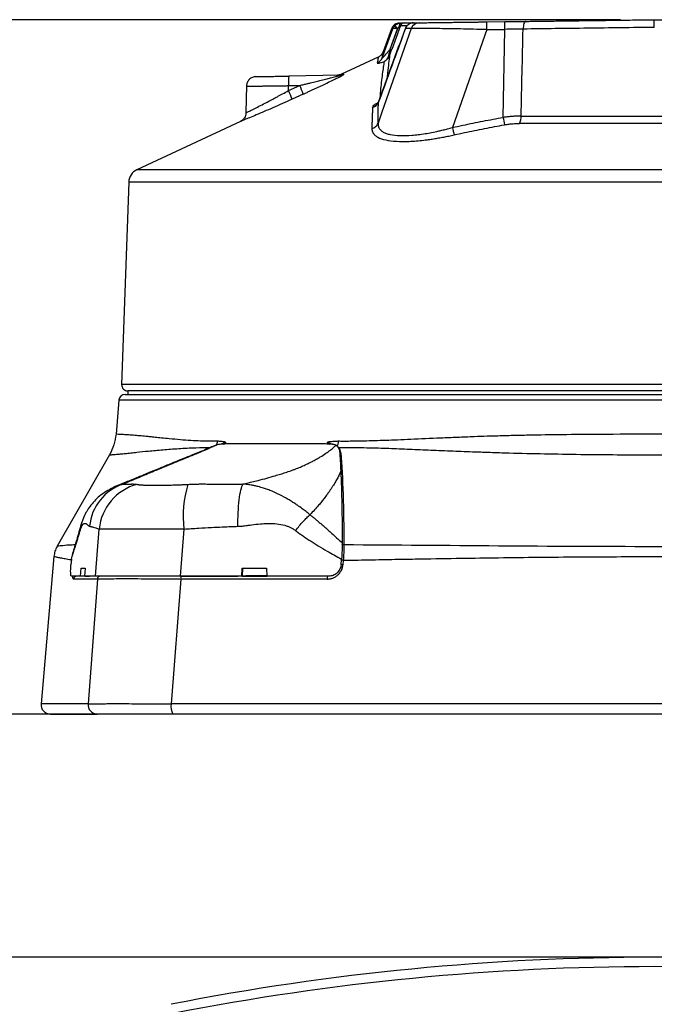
# Model space of a CAD drawing. Header units: millimetres. Extents: x 19 to 819, y 19 to 629.
# Tile 4 of 36: x 351 to 423, y 230 to 342. Entities that reach past the tile are written whole.
import ezdxf

# ---------------------------------------------------------------- set-up
doc = ezdxf.new("R2010")
doc.units = ezdxf.units.MM
doc.header["$LTSCALE"] = 3
doc.layers.add('DIMENSIONS', color=140, linetype='Continuous', lineweight=25)
doc.styles.add('SLDTEXTSTYLE0', font='TXT', dxfattribs={"width": 0.7})
doc.dimstyles.new('SLDDIMSTYLE0', dxfattribs={"dimtxt": 6.474023, "dimasz": 9.906, "dimexe": 0, "dimexo": 0.0625, "dimgap": 1.618506, "dimtad": 0, "dimtih": 1, "dimtoh": 1, "dimrnd": 1e-09, "dimzin": 12, "dimdsep": 46, "dimtxsty": 'SLDTEXTSTYLE0', "dimsah": 1, "dimcen": 0.09, "dimadec": 0, "dimazin": 3, "dimtfac": 1, "dimtofl": 0, "dimtmove": 0, "dimatfit": 3, "dimfxl": 0, "dimfrac": 2, "dimtolj": 1, "dimtzin": 12, "dimarcsym": 0})

# ---------------------------------------------------------------- blocks, each defined once
blk = doc.blocks.new('_D')
at = {"layer": 'DIMENSIONS'}
for p, q in [((418.86, 341.8), (317.54, 341.8)), ((327.07, 341.8), (327.07, 313.44)), ((317.45, 301.7), (315.27, 301.7)), ((315.27, 301.7), (315.27, 291.41)), ((336.69, 301.7), (338.86, 301.7)), ((338.86, 301.7), (338.86, 291.41)), ((315.27, 291.41), (317.45, 291.41)), ((338.86, 291.41), (336.69, 291.41)), ((327.07, 263.3), (327.07, 289.96)), ((363.14, 263.3), (317.54, 263.3))]:
    blk.add_line(p, q, dxfattribs=at)
for points in [[(327.07, 341.8), (325.54, 331.89), (328.59, 331.89)], [(327.07, 263.3), (328.59, 273.21), (325.54, 273.21)]]:
    blk.add_solid(points, dxfattribs=at)
at = {"layer": 'DIMENSIONS', "char_height": 6.35, "attachment_point": 1, "style": 'SLDTEXTSTYLE0'}
for s, insert in [('78.5', (317.45, 311.34)), ('3.09', (317.45, 299.6))]:
    blk.add_mtext(s, dxfattribs=dict(at, insert=insert))
blk = doc.blocks.new('_D_9')
at = {"layer": 'DIMENSIONS'}
for p, q in [((418.86, 235.81), (259.83, 235.81)), ((269.35, 235.81), (269.35, 176.76)), ((259.74, 165.03), (257.56, 165.03)), ((257.56, 165.03), (257.56, 154.74)), ((278.97, 165.03), (281.15, 165.03)), ((281.15, 165.03), (281.15, 154.74)), ((257.56, 154.74), (259.74, 154.74)), ((281.15, 154.74), (278.97, 154.74)), ((269.35, 97.17), (269.35, 153.29)), ((418.86, 97.17), (259.83, 97.17))]:
    blk.add_line(p, q, dxfattribs=at)
for points in [[(269.35, 235.81), (267.83, 225.9), (270.88, 225.9)], [(269.35, 97.17), (270.88, 107.08), (267.83, 107.08)]]:
    blk.add_solid(points, dxfattribs=at)
at = {"layer": 'DIMENSIONS', "char_height": 6.35, "attachment_point": 1, "style": 'SLDTEXTSTYLE0'}
for s, insert in [('138.6', (257.04, 174.66)), ('5.46', (259.74, 162.92))]:
    blk.add_mtext(s, dxfattribs=dict(at, insert=insert))

msp = doc.modelspace()

# ---------------------------------------------------------------- linework, layer by layer
for p, q in [((395.208, 340.798), (391.891, 331.346)), ((391.928, 337.497), (393.121, 340.771)), ((392.97, 340.773), (392.018, 338.156)), ((392.813, 338.476), (393.651, 340.778)), ((392.826, 338.474), (393.675, 340.804)), ((393.98, 341.125), (392.993, 338.414)), ((394.54, 340.789), (394.55, 340.816)), ((394.558, 340.814), (394.54, 340.789)), ((403.748, 340.679), (399.859, 329.609)), ((403.735, 341.55), (405.769, 341.577)), ((403.748, 340.679), (405.782, 340.706)), ((405.578, 330.75), (405.782, 340.706)), ((391.479, 337.563), (387.319, 335.622)), ((387.132, 335.524), (381.371, 335.423)), ((376.574, 334.344), (376.52, 331.26)), ((381.332, 333.786), (382.593, 334.364)), ((381.332, 334.342), (382.593, 334.364)), ((381.332, 333.786), (381.332, 334.342)), ((382.995, 333.387), (381.734, 332.809)), ((391.546, 332.605), (391.498, 332.477)), ((391.891, 331.346), (391.448, 330.086)), ((407.623, 330.904), (437.726, 330.904)), ((375.886, 330.288), (364.185, 324.83)), ((437.921, 330.071), (407.428, 330.071)), ((481.164, 324.83), (364.185, 324.83)), ((363.266, 323.441), (362.467, 300.562)), ((482.083, 323.441), (363.266, 323.441)), ((482.882, 300.562), (362.467, 300.562)), ((363.175, 299.829), (363.175, 299.429)), ((482.174, 299.829), (363.175, 299.829)), ((362.168, 298.783), (361.831, 294.933)), ((483.181, 298.783), (362.168, 298.783)), ((373.653, 293.796), (374.222, 294.05)), ((373.895, 293.814), (374.222, 294.05)), ((374.222, 294.05), (374.212, 293.83)), ((385.728, 293.83), (385.746, 294.05)), ((385.746, 294.05), (386.055, 293.813)), ((385.746, 294.05), (386.265, 293.799)), ((372.767, 293.543), (373.145, 293.71)), ((386.895, 293.487), (386.958, 293.453)), ((361.104, 292.611), (355.195, 282.29)), ((359.531, 278.887), (359.926, 284.21)), ((369.503, 284.209), (369.092, 278.887)), ((354.815, 281.102), (353.359, 264.459)), ((356.783, 280.806), (356.733, 280.167)), ((356.783, 280.806), (356.908, 281.271)), ((387.273, 280.167), (387.325, 280.806)), ((387.518, 280.684), (387.477, 280.181)), ((357.812, 278.887), (357.898, 279.783)), ((357.898, 279.783), (358.347, 279.783)), ((358.347, 279.783), (358.276, 278.887)), ((376.047, 278.887), (376.097, 279.783)), ((376.097, 279.783), (378.855, 279.783)), ((376.123, 278.887), (376.174, 279.783)), ((378.855, 279.783), (378.897, 278.887)), ((357.812, 278.887), (356.803, 278.887)), ((359.721, 278.564), (357.028, 278.564)), ((358.276, 278.887), (357.812, 278.887)), ((359.531, 278.887), (358.276, 278.887)), ((359.721, 278.564), (358.676, 264.459)), ((369.142, 278.564), (368.054, 264.459)), ((376.047, 278.887), (369.092, 278.887)), ((385.696, 278.564), (369.142, 278.564)), ((376.076, 278.887), (376.047, 278.887)), ((385.865, 278.887), (378.897, 278.887)), ((358.676, 264.459), (353.359, 264.459)), ((477.295, 264.459), (368.054, 264.459))]:
    msp.add_line(p, q)
at = {"flags": 128}
for points in [[(393.302, 341.078), (393.31, 341.071), (393.331, 341.053), (393.364, 341.025), (393.407, 340.988), (393.46, 340.943), (393.519, 340.891), (393.584, 340.836), (393.651, 340.778)], [(393.347, 341.127), (393.355, 341.12), (393.374, 341.101), (393.405, 341.07), (393.446, 341.03), (393.495, 340.982), (393.551, 340.926), (393.612, 340.866), (393.675, 340.804)], [(394.043, 341.423), (394.008, 341.416), (393.973, 341.394), (393.942, 341.359), (393.913, 341.312), (393.889, 341.255), (393.869, 341.188), (393.855, 341.114), (393.847, 341.036)], [(394.718, 341.099), (394.716, 341.095), (394.717, 341.094)], [(408.156, 341.608), (408.098, 341.591), (408.043, 341.542), (407.991, 341.464), (407.946, 341.357), (407.908, 341.227), (407.878, 341.077), (407.858, 340.912), (407.847, 340.737)]]:
    msp.add_lwpolyline(points, dxfattribs=at)
for centre, radius, start, end in [((394.413, 340.968), 0.46, 90.7597, 160.02406), ((396.134, 340.466), 0.984, 90.8759, 160.30959), ((274.484, 339.188), 129.272, 0.6611, 1.04707), ((276.519, 339.214), 129.272, 0.6611, 1.04707), ((390.941, 337.862), 1.053, 293.54414, 339.67378), ((392.69, 337.831), 0.0987, 252.35509, 314.45874), ((386.526, 334.699), 5.206, 172.00564, 183.92801), ((387.113, 336.608), 1.085, 271.0062, 295.18737), ((375.841, 331.016), 7.537, 18.33428, 26.37726), ((374.615, 330.45), 7.499, 18.3342, 26.41842), ((390.539, 332.871), 1.036, 286.55026, 337.66188), ((428.165, 334.651), 22.921, 189.79898, 191.9203), ((405.878, 330.874), 1.746, 332.61644, 1.002), ((417.232, 333.4), 17.782, 192.30928, 195.07339), ((364.859, 323.385), 1.594, 115.01, 178), ((363.175, 300.537), 0.708, 178, 270), ((362.874, 298.721), 0.708, 90, 175), ((372.281, 294.196), 1.036, 332.07654, 356.5761), ((385.768, 294.176), 1.216, 328.34802, 358.02504), ((387.345, 292.488), 0.368, 105.74235, 136.13754), ((364.331, 284.06), 5.498, 107.60328, 175.1408), ((365.702, 283.659), 5.802, 104.84495, 174.54907), ((381.391, 285.675), 11.978, 162.55278, 187.02949), ((387.62, 282.051), 0.411, 92.96192, 128.48462), ((387.279, 277.47), 3.223, 85.74811, 89.41607), ((387.244, 277.119), 3.07, 85.65662, 89.50062), ((357.379, 278.535), 0.352, 90.22071, 175.27446), ((360.07, 278.537), 0.35, 90.46975, 175.57839), ((369.606, 278.637), 0.47, 147.72984, 188.8617), ((386.329, 278.639), 0.637, 157.00494, 186.70729), ((354.417, 264.367), 1.062, 175, 270), ((359.725, 264.359), 1.055, 174.53055, 269.3888), ((369.74, 264.162), 1.712, 169.98853, 210.05431), ((422.675, -47.428), 283.236, 78.88097, 101.11903)]:
    msp.add_arc(centre, radius, start, end)
for points, knots in [([(408.156, 341.608), (408.368, 341.611), (408.793, 341.616), (409.434, 341.625), (410.077, 341.633), (410.723, 341.641), (411.372, 341.65), (412.023, 341.658), (412.676, 341.667), (413.332, 341.676), (413.99, 341.684), (414.651, 341.693), (415.498, 341.704), (416.533, 341.717), (417.756, 341.733), (418.981, 341.75), (420.21, 341.766), (421.441, 341.782), (422.263, 341.792), (422.675, 341.798)], [0, 0, 0, 0, 0.0455298, 0.0910135, 0.1364613, 0.1818837, 0.2272911, 0.272694, 0.3181027, 0.3635276, 0.4089793, 0.4544681, 0.5000044, 0.5834388, 0.6667468, 0.7499928, 0.8332408, 0.9165551, 1, 1, 1, 1]), ([(422.675, 340.927), (422.675, 340.96), (422.675, 341.026), (422.674, 341.123), (422.674, 341.215), (422.674, 341.303), (422.674, 341.383), (422.674, 341.456), (422.674, 341.522), (422.674, 341.579), (422.674, 341.628), (422.674, 341.669), (422.674, 341.703), (422.674, 341.731), (422.674, 341.753), (422.674, 341.769), (422.674, 341.781), (422.674, 341.789), (422.674, 341.795), (422.675, 341.797), (422.675, 341.798), (422.675, 341.798)], [0, 0, 0, 0, 0.06993439, 0.13978831, 0.20908483, 0.27735888, 0.3441731, 0.40913114, 0.47188768, 0.53215451, 0.5897028, 0.64436204, 0.69601612, 0.74459768, 0.79008125, 0.83247593, 0.87181827, 0.90816552, 0.94158968, 0.97217227, 1, 1, 1, 1]), ([(422.675, 341.798), (422.899, 341.795), (423.348, 341.789), (424.02, 341.78), (424.692, 341.771), (425.362, 341.763), (426.032, 341.754), (426.702, 341.745), (427.37, 341.736), (428.037, 341.728), (428.704, 341.719), (429.37, 341.71), (430.219, 341.699), (431.249, 341.686), (432.455, 341.67), (433.653, 341.654), (434.842, 341.639), (436.024, 341.623), (436.804, 341.613), (437.194, 341.608)], [0, 0, 0, 0, 0.0455302, 0.0910142, 0.1364624, 0.1818851, 0.2272928, 0.2726958, 0.3181047, 0.3635298, 0.4089816, 0.4544704, 0.5000067, 0.583441, 0.6667489, 0.7499945, 0.833242, 0.9165558, 1, 1, 1, 1]), ([(394.551, 340.817), (394.101, 339.588), (393.099, 336.85), (392.098, 334.113), (391.546, 332.605)], [0, 0, 0, 0, 0.4490316, 1, 1, 1, 1]), ([(393.887, 341.421), (393.79, 341.411), (393.59, 341.392), (393.318, 341.25), (393.094, 341.039), (393.01, 340.857), (392.969, 340.769)], [0, 0, 0, 0, 0.2442056, 0.4999999, 0.7557942, 1, 1, 1, 1]), ([(393.121, 340.771), (393.131, 340.798), (393.15, 340.844), (393.177, 340.897), (393.208, 340.951), (393.246, 341.01), (393.284, 341.056), (393.302, 341.078)], [0, 0, 0, 0, 0.2453409, 0.4133284, 0.4999873, 0.7663149, 1, 1, 1, 1]), ([(393.651, 340.778), (393.629, 340.781), (393.583, 340.789), (393.512, 340.798), (393.438, 340.807), (393.364, 340.814), (393.301, 340.816), (393.235, 340.815), (393.177, 340.808), (393.136, 340.792), (393.125, 340.777), (393.121, 340.771)], [0, 0, 0, 0, 0.0842272, 0.1767339, 0.2773411, 0.3854552, 0.500005, 0.5810376, 0.7494642, 0.8906664, 1, 1, 1, 1]), ([(393.347, 341.127), (393.369, 341.148), (393.411, 341.188), (393.478, 341.24), (393.543, 341.283), (393.606, 341.317), (393.69, 341.356), (393.795, 341.391), (393.922, 341.417), (394.004, 341.421), (394.043, 341.423)], [0, 0, 0, 0, 0.1152063, 0.2231853, 0.3235234, 0.4159666, 0.5003987, 0.67769, 0.8441873, 1, 1, 1, 1]), ([(393.887, 341.421), (393.888, 341.421), (393.89, 341.421), (393.903, 341.421), (393.925, 341.421), (393.955, 341.422), (393.994, 341.422), (394.027, 341.423), (394.043, 341.423)], [0, 0, 0, 0, 0.1666366, 0.3332784, 0.4999304, 0.666598, 0.8332861, 1, 1, 1, 1]), ([(393.98, 341.125), (394.106, 341.127), (394.275, 341.129), (394.66, 341.134), (394.758, 341.135)], [0, 0, 0, 0, 0.7456208, 1, 1, 1, 1]), ([(394.043, 341.423), (394.069, 341.423), (394.12, 341.424), (394.188, 341.425), (394.249, 341.426), (394.319, 341.427), (394.387, 341.428), (394.4, 341.428), (394.406, 341.428)], [0, 0, 0, 0, 0.12731913, 0.25185062, 0.37567736, 0.50091739, 0.75108013, 1, 1, 1, 1]), ([(394.406, 341.428), (394.54, 341.43), (394.761, 341.432), (395.249, 341.439), (395.442, 341.441)], [0, 0, 0, 0, 0.6038024, 1, 1, 1, 1]), ([(394.718, 341.099), (394.7, 341.077), (394.661, 341.03), (394.619, 340.963), (394.576, 340.882), (394.554, 340.826), (394.54, 340.789)], [0, 0, 0, 0, 0.2338222, 0.4997308, 0.6653206, 1, 1, 1, 1]), ([(394.717, 341.094), (394.676, 341.043), (394.596, 340.943), (394.558, 340.839), (394.54, 340.789)], [0, 0, 0, 0, 0.5150282, 1, 1, 1, 1]), ([(395.442, 341.441), (395.418, 341.441), (395.369, 341.439), (395.293, 341.428), (395.213, 341.411), (395.131, 341.386), (395.02, 341.339), (394.871, 341.255), (394.772, 341.155), (394.718, 341.099)], [0, 0, 0, 0, 0.0918079, 0.1877003, 0.2878126, 0.3921742, 0.5007007, 0.722354, 1, 1, 1, 1]), ([(395.348, 341.435), (395.288, 341.425), (395.168, 341.405), (394.999, 341.33), (394.872, 341.251), (394.812, 341.188), (394.794, 341.17)], [0, 0, 0, 0, 0.2929846, 0.5856363, 0.8791736, 1, 1, 1, 1]), ([(403.748, 340.679), (403.241, 340.692), (402.731, 340.704), (401.73, 340.726), (401.241, 340.737), (400.526, 340.751), (400.291, 340.756), (399.827, 340.764), (399.598, 340.769), (398.931, 340.78), (398.513, 340.787), (397.728, 340.798), (397.359, 340.803), (396.705, 340.809), (396.416, 340.811), (396.041, 340.811), (395.925, 340.811), (395.719, 340.81), (395.628, 340.81), (395.388, 340.806), (395.274, 340.803), (395.208, 340.798)], [0, 0, 0, 0, 0.125, 0.125, 0.25, 0.25, 0.3125, 0.3125, 0.375, 0.375, 0.5, 0.5, 0.625, 0.625, 0.75, 0.75, 0.8125, 0.8125, 0.875, 0.875, 1, 1, 1, 1]), ([(395.442, 341.441), (395.495, 341.442), (395.599, 341.443), (395.765, 341.446), (395.937, 341.448), (396.058, 341.449), (396.119, 341.45)], [0, 0, 0, 0, 0.2500034, 0.4999999, 0.7499965, 1, 1, 1, 1]), ([(396.119, 341.45), (396.132, 341.45), (396.156, 341.451), (396.206, 341.451), (396.266, 341.452), (396.336, 341.453), (396.456, 341.455), (396.651, 341.457), (396.955, 341.461), (397.315, 341.466), (397.866, 341.473), (398.678, 341.484), (399.62, 341.496), (400.43, 341.507), (401.061, 341.515), (401.712, 341.523), (402.302, 341.531), (402.826, 341.538), (403.279, 341.544), (403.583, 341.548), (403.735, 341.55)], [0, 0, 0, 0, 0.0250305, 0.0499964, 0.074935, 0.0998833, 0.1248788, 0.1874015, 0.2500455, 0.312208, 0.3746289, 0.4997908, 0.6242946, 0.6866935, 0.7495209, 0.8116826, 0.874233, 0.9160442, 0.9579248, 1, 1, 1, 1]), ([(405.769, 341.577), (405.86, 341.578), (406.041, 341.58), (406.311, 341.584), (406.58, 341.587), (406.847, 341.591), (407.112, 341.594), (407.376, 341.598), (407.638, 341.601), (407.898, 341.604), (408.07, 341.607), (408.156, 341.608)], [0, 0, 0, 0, 0.1118505, 0.223161, 0.3340822, 0.4447666, 0.5553674, 0.6660382, 0.7769326, 0.8882029, 1, 1, 1, 1]), ([(422.675, 340.927), (420.158, 340.895), (417.641, 340.862), (412.676, 340.799), (410.228, 340.768), (407.847, 340.737)], [0, 0, 0, 0, 0.5, 0.5, 1, 1, 1, 1]), ([(391.928, 337.497), (391.927, 337.492), (391.926, 337.484), (391.93, 337.479), (391.939, 337.481), (391.953, 337.489), (391.979, 337.509), (392.023, 337.55), (392.096, 337.625), (392.199, 337.738), (392.318, 337.874), (392.446, 338.025), (392.568, 338.172), (392.693, 338.325), (392.773, 338.426), (392.813, 338.476)], [0, 0, 0, 0, 0.0248006, 0.0487189, 0.0728061, 0.0980894, 0.1254609, 0.1815634, 0.2507502, 0.360114, 0.5004484, 0.6133766, 0.7499876, 0.874736, 1, 1, 1, 1]), ([(392.66, 337.737), (392.689, 337.857), (392.717, 337.979), (392.772, 338.224), (392.799, 338.348), (392.826, 338.472)], [0, 0, 0, 0, 0.5, 0.5, 1, 1, 1, 1]), ([(392.759, 337.761), (392.77, 337.791), (392.792, 337.854), (392.827, 337.953), (392.864, 338.058), (392.905, 338.171), (392.948, 338.29), (392.977, 338.372), (392.993, 338.414)], [0, 0, 0, 0, 0.1461854, 0.2995976, 0.4610427, 0.6312123, 0.8106971, 1, 1, 1, 1]), ([(392.993, 338.414), (392.991, 338.414), (392.974, 338.42), (392.91, 338.444), (392.865, 338.46), (392.826, 338.474)], [0, 0, 0, 0, 0.5, 0.5, 1, 1, 1, 1]), ([(391.469, 337.558), (391.469, 337.557), (391.469, 337.555), (391.466, 337.541), (391.462, 337.517), (391.456, 337.484), (391.449, 337.442), (391.437, 337.373), (391.42, 337.265), (391.394, 337.102), (391.372, 336.966), (391.362, 336.897)], [0, 0, 0, 0, 0.08308958, 0.16611254, 0.24919343, 0.33245598, 0.41602267, 0.50001436, 0.66550323, 0.831901, 1, 1, 1, 1]), ([(392.018, 338.157), (391.956, 338.03), (391.833, 337.776), (391.59, 337.631), (391.469, 337.558)], [0, 0, 0, 0, 0.4999998, 1, 1, 1, 1]), ([(392.018, 338.156), (392.018, 338.157), (392.026, 338.212), (391.999, 338.03), (391.952, 337.676), (391.928, 337.497)], [0, 0, 0, 0, 0.0034687, 0.4940788, 1, 1, 1, 1]), ([(392.759, 337.761), (392.707, 337.612), (392.627, 337.477), (392.429, 337.249), (392.311, 337.155), (392.176, 337.085)], [0, 0, 0, 0, 0.5, 0.5, 1, 1, 1, 1]), ([(392.176, 337.085), (392.298, 337.153), (392.4, 337.243), (392.564, 337.463), (392.625, 337.593), (392.66, 337.737)], [0, 0, 0, 0, 0.5, 0.5, 1, 1, 1, 1]), ([(392.759, 337.761), (392.724, 337.488), (392.653, 336.94), (392.545, 336.011), (392.489, 335.353), (392.47, 335.131)], [0, 0, 0, 0, 0.3974683, 0.7972679, 1, 1, 1, 1]), ([(391.362, 336.897), (391.362, 336.893), (391.362, 336.884), (391.373, 336.876), (391.391, 336.871), (391.426, 336.87), (391.488, 336.876), (391.599, 336.9), (391.752, 336.942), (391.949, 337.004), (392.099, 337.058), (392.176, 337.085)], [0, 0, 0, 0, 0.0620236, 0.1239976, 0.1863869, 0.2496458, 0.3733087, 0.4989837, 0.6581778, 0.8237988, 1, 1, 1, 1]), ([(391.704, 333.036), (391.721, 333.265), (391.766, 333.856), (391.858, 334.732), (391.968, 335.653), (392.081, 336.464), (392.145, 336.881), (392.176, 337.085)], [0, 0, 0, 0, 0.1363996, 0.3513976, 0.5688555, 0.7887926, 1, 1, 1, 1]), ([(377.653, 335.358), (377.518, 335.341), (377.237, 335.306), (376.876, 335.055), (376.625, 334.694), (376.59, 334.413), (376.572, 334.277)], [0, 0, 0, 0, 0.2405541, 0.5, 0.7594459, 1, 1, 1, 1]), ([(377.653, 335.358), (377.654, 335.358), (377.656, 335.358), (377.669, 335.358), (377.691, 335.359), (377.721, 335.359), (377.779, 335.36), (377.884, 335.362), (378.06, 335.365), (378.277, 335.369), (378.601, 335.375), (379.054, 335.382), (379.653, 335.393), (380.187, 335.402), (380.642, 335.41), (381.004, 335.417), (381.248, 335.421), (381.371, 335.423)], [0, 0, 0, 0, 0.0311657, 0.0622408, 0.0932951, 0.1243985, 0.1556206, 0.2312407, 0.30695, 0.3786778, 0.4504959, 0.5835832, 0.6990766, 0.8146597, 0.8765117, 0.938109, 1, 1, 1, 1]), ([(382.593, 334.364), (382.747, 334.401), (383.035, 334.469), (383.441, 334.566), (383.911, 334.68), (384.433, 334.807), (385.061, 334.961), (385.649, 335.108), (386.157, 335.238), (386.526, 335.336), (386.767, 335.401), (386.935, 335.449), (387.044, 335.482), (387.116, 335.506), (387.15, 335.521), (387.138, 335.523), (387.132, 335.524)], [0, 0, 0, 0, 0.0946754, 0.1779416, 0.2498001, 0.3843217, 0.4996536, 0.637786, 0.7493804, 0.8184083, 0.8744293, 0.9086673, 0.936889, 0.9601424, 0.9802676, 1, 1, 1, 1]), ([(382.995, 333.387), (383.111, 333.44), (383.341, 333.545), (383.681, 333.702), (384.012, 333.856), (384.464, 334.066), (385.016, 334.325), (385.692, 334.647), (386.323, 334.953), (386.835, 335.208), (387.184, 335.387), (387.38, 335.492), (387.496, 335.559), (387.558, 335.598), (387.588, 335.623), (387.579, 335.625), (387.575, 335.626)], [0, 0, 0, 0, 0.0646432, 0.1277403, 0.1893429, 0.2495032, 0.3799478, 0.4991073, 0.6342293, 0.7486222, 0.8154952, 0.8739359, 0.9076317, 0.9390496, 0.9693931, 1, 1, 1, 1]), ([(387.319, 335.622), (387.248, 335.593), (387.105, 335.535), (386.95, 335.524), (386.873, 335.519)], [0, 0, 0, 0, 0.4999965, 1, 1, 1, 1]), ([(387.319, 335.622), (387.319, 335.622), (387.234, 335.62), (387.404, 335.623), (387.575, 335.626)], [0, 0, 0, 0, 0.0000514, 1, 1, 1, 1]), ([(376.572, 334.277), (376.573, 334.277), (376.575, 334.277), (376.592, 334.278), (376.617, 334.278), (376.654, 334.279), (376.702, 334.279), (376.76, 334.28), (376.83, 334.281), (376.91, 334.282), (377.002, 334.283), (377.105, 334.285), (377.219, 334.286), (377.344, 334.288), (377.479, 334.29), (377.626, 334.292), (377.782, 334.294), (377.952, 334.296), (378.137, 334.299), (378.343, 334.302), (378.572, 334.305), (378.827, 334.308), (379.108, 334.312), (379.415, 334.316), (379.748, 334.321), (380.109, 334.326), (380.495, 334.331), (380.905, 334.336), (381.188, 334.34), (381.332, 334.342)], [0, 0, 0, 0, 0.0297473, 0.0596935, 0.0898387, 0.1201829, 0.150726, 0.1814681, 0.2124091, 0.2435491, 0.274888, 0.3064258, 0.3381626, 0.3700982, 0.4022328, 0.4345663, 0.4670986, 0.4998298, 0.5338303, 0.5701254, 0.6087148, 0.6495984, 0.692776, 0.7382473, 0.786012, 0.8360699, 0.8884208, 0.9430642, 1, 1, 1, 1]), ([(376.52, 331.266), (376.539, 331.275), (376.577, 331.294), (376.88, 331.444), (377.348, 331.678), (377.962, 331.988), (378.705, 332.371), (379.42, 332.746), (380.087, 333.103), (380.684, 333.427), (381.108, 333.663), (381.332, 333.786)], [0, 0, 0, 0, 0.1213562, 0.2453048, 0.3663713, 0.4937482, 0.6144887, 0.7458162, 0.8214329, 0.9061608, 1, 1, 1, 1]), ([(381.734, 332.809), (381.369, 332.642), (380.634, 332.308), (379.565, 331.837), (378.56, 331.402), (377.66, 331.02), (376.901, 330.704), (376.329, 330.469), (375.954, 330.316), (375.908, 330.297), (375.886, 330.288)], [0, 0, 0, 0, 0.1243666, 0.2499062, 0.3750487, 0.5004608, 0.6253421, 0.7507524, 0.8761984, 1, 1, 1, 1]), ([(390.834, 331.878), (390.826, 331.731), (390.81, 331.434), (390.79, 330.973), (390.774, 330.494), (390.761, 329.998), (390.756, 329.658), (390.754, 329.486)], [0, 0, 0, 0, 0.1912935, 0.386881, 0.5868259, 0.7911833, 1, 1, 1, 1]), ([(390.834, 331.878), (390.851, 331.927), (390.885, 332.027), (391.097, 332.233), (391.348, 332.384), (391.494, 332.472)], [0, 0, 0, 0, 0.2942167, 0.58987812, 1, 1, 1, 1]), ([(391.448, 330.086), (391.449, 330.259), (391.449, 330.601), (391.456, 331.099), (391.467, 331.577), (391.48, 332.036), (391.492, 332.332), (391.498, 332.477)], [0, 0, 0, 0, 0.2103568, 0.4155192, 0.6155032, 0.8103246, 1, 1, 1, 1]), ([(376.52, 331.265), (376.51, 331.165), (376.49, 330.961), (376.354, 330.678), (376.152, 330.439), (375.973, 330.337), (375.885, 330.288)], [0, 0, 0, 0, 0.2450636, 0.5, 0.7549364, 1, 1, 1, 1]), ([(399.859, 329.609), (400.248, 329.695), (401.022, 329.865), (402.178, 330.105), (403.322, 330.334), (404.453, 330.549), (405.205, 330.683), (405.578, 330.75)], [0, 0, 0, 0, 0.2049187, 0.407362, 0.6073456, 0.8048859, 1, 1, 1, 1]), ([(407.623, 330.904), (407.551, 330.904), (407.407, 330.902), (407.186, 330.896), (406.963, 330.886), (406.736, 330.872), (406.508, 330.855), (406.277, 330.834), (406.045, 330.81), (405.812, 330.782), (405.656, 330.761), (405.578, 330.75)], [0, 0, 0, 0, 0.1089421, 0.2184898, 0.3286192, 0.4393041, 0.5505157, 0.6622234, 0.7743954, 0.8869988, 1, 1, 1, 1]), ([(390.754, 329.486), (390.904, 329.528), (391.053, 329.604), (391.297, 329.815), (391.391, 329.948), (391.448, 330.086)], [0, 0, 0, 0, 0.5, 0.5, 1, 1, 1, 1]), ([(390.754, 329.486), (390.754, 329.453), (390.755, 329.388), (390.769, 329.293), (390.79, 329.201), (390.822, 329.112), (390.863, 329.026), (390.947, 328.886), (391.113, 328.704), (391.52, 328.433), (392.26, 328.177), (393.479, 328.026), (394.957, 328.024), (396.228, 328.13), (397.167, 328.249), (397.723, 328.33), (398.292, 328.423), (398.873, 328.528), (399.465, 328.645), (399.862, 328.732), (400.062, 328.776)], [0, 0, 0, 0, 0.0212262, 0.0422673, 0.0631414, 0.083867, 0.1044632, 0.1249489, 0.188074, 0.2501627, 0.3746574, 0.4992546, 0.6215949, 0.749381, 0.789461, 0.8301187, 0.8714305, 0.9134691, 0.9563038, 1, 1, 1, 1]), ([(391.448, 330.086), (391.448, 330.052), (391.446, 329.984), (391.455, 329.886), (391.472, 329.793), (391.498, 329.703), (391.531, 329.618), (391.603, 329.478), (391.747, 329.296), (392.02, 329.094), (392.378, 328.931), (392.968, 328.766), (393.907, 328.664), (395.034, 328.702), (396.005, 328.803), (396.75, 328.91), (397.523, 329.049), (398.202, 329.191), (398.805, 329.332), (399.324, 329.463), (399.678, 329.56), (399.859, 329.609)], [0, 0, 0, 0, 0.0216739, 0.0430098, 0.0640044, 0.084655, 0.1049591, 0.1249149, 0.1884826, 0.2500844, 0.3126232, 0.3745674, 0.4992056, 0.6242812, 0.6853401, 0.7494488, 0.8099833, 0.8744022, 0.9139342, 0.9558297, 1, 1, 1, 1]), ([(400.062, 328.776), (400.445, 328.861), (401.208, 329.029), (402.35, 329.269), (403.484, 329.497), (404.613, 329.714), (405.364, 329.849), (405.738, 329.916)], [0, 0, 0, 0, 0.2032328, 0.4047051, 0.6045573, 0.8029371, 1, 1, 1, 1]), ([(405.738, 329.916), (405.81, 329.929), (405.952, 329.953), (406.165, 329.984), (406.378, 330.01), (406.614, 330.035), (406.873, 330.055), (407.153, 330.068), (407.336, 330.07), (407.428, 330.071)], [0, 0, 0, 0, 0.1257462, 0.2506099, 0.3749464, 0.499117, 0.6664914, 0.83314, 1, 1, 1, 1]), ([(362.874, 299.429), (362.874, 299.429), (369.174, 299.429), (391.603, 299.429), (406.815, 299.429), (438.534, 299.429), (453.746, 299.429), (476.175, 299.429), (482.476, 299.429), (482.476, 299.429)], [0, 0, 0, 0, 0.25, 0.25, 0.5, 0.5, 0.75, 0.75, 1, 1, 1, 1]), ([(361.833, 294.948), (361.774, 294.535), (361.658, 293.709), (361.281, 292.965), (361.093, 292.592)], [0, 0, 0, 0, 0.5000116, 1, 1, 1, 1]), ([(373.315, 294.134), (373.01, 294.133), (372.348, 294.131), (371.333, 294.164), (370.226, 294.221), (369.036, 294.307), (367.939, 294.411), (367.003, 294.502), (366.286, 294.575), (365.708, 294.635), (365.252, 294.683), (364.723, 294.737), (364.097, 294.79), (363.394, 294.843), (362.768, 294.883), (362.253, 294.912), (361.931, 294.929), (361.79, 294.935), (361.831, 294.933), (361.831, 294.933)], [0, 0, 0, 0, 0.0413837, 0.0898289, 0.1453406, 0.2079205, 0.2809327, 0.3362835, 0.3849789, 0.4270209, 0.4624115, 0.4911523, 0.5576036, 0.6313832, 0.7124934, 0.8009366, 0.8967146, 0.9998296, 1, 1, 1, 1]), ([(374.222, 294.05), (374.129, 294.064), (373.953, 294.089), (373.709, 294.115), (373.5, 294.132), (373.373, 294.133), (373.315, 294.134)], [0, 0, 0, 0, 0.307071, 0.5760147, 0.8069369, 1, 1, 1, 1]), ([(386.983, 294.134), (386.92, 294.133), (386.785, 294.133), (386.566, 294.123), (386.318, 294.106), (386.041, 294.082), (385.848, 294.061), (385.746, 294.05)], [0, 0, 0, 0, 0.1514402, 0.3270794, 0.5270118, 0.7513027, 1, 1, 1, 1]), ([(458.369, 294.134), (458.272, 294.133), (457.978, 294.131), (457.38, 294.131), (456.513, 294.139), (455.474, 294.159), (454.317, 294.189), (453.069, 294.231), (451.693, 294.283), (450.146, 294.35), (448.074, 294.442), (445.677, 294.544), (443.275, 294.64), (441.197, 294.712), (438.238, 294.794), (434.11, 294.869), (429.617, 294.912), (425.801, 294.929), (421.669, 294.935), (417.125, 294.923), (412.38, 294.881), (409.129, 294.831), (406.712, 294.78), (405.159, 294.741), (403.696, 294.697), (402.163, 294.642), (400.405, 294.572), (397.997, 294.473), (395.737, 294.373), (393.262, 294.266), (391.492, 294.2), (390.009, 294.162), (389.085, 294.143), (388.305, 294.133), (387.588, 294.129), (387.154, 294.132), (386.983, 294.134)], [0, 0, 0, 0, 0.0046949, 0.0142809, 0.0287573, 0.0460184, 0.0630984, 0.0823668, 0.1030306, 0.125091, 0.1510287, 0.1936213, 0.2278702, 0.2520088, 0.2799123, 0.3494313, 0.4187042, 0.4583633, 0.5000034, 0.5812956, 0.6370627, 0.6883593, 0.7118132, 0.7352132, 0.7519378, 0.7721345, 0.7989006, 0.82574, 0.8745753, 0.8969743, 0.935628, 0.9547725, 0.9656471, 0.9789561, 0.9917193, 1, 1, 1, 1]), ([(361.104, 292.611), (361.111, 292.611), (361.123, 292.612), (361.227, 292.619), (361.382, 292.63), (361.611, 292.647), (361.902, 292.67), (362.244, 292.699), (362.583, 292.73), (362.874, 292.758), (363.176, 292.788), (363.503, 292.822), (363.844, 292.859), (364.463, 292.931), (365.491, 293.043), (367.073, 293.182), (368.886, 293.318), (370.695, 293.415), (371.942, 293.436), (372.492, 293.445)], [0, 0, 0, 0, 0.0577853, 0.1056968, 0.1665332, 0.2145671, 0.2697908, 0.3294338, 0.3686861, 0.399824, 0.4299561, 0.4649048, 0.4956412, 0.5222026, 0.6216369, 0.7259237, 0.8256648, 0.9230851, 1, 1, 1, 1]), ([(372.758, 293.564), (372.578, 293.483), (372.138, 293.284), (371.432, 292.986), (370.582, 292.635), (369.681, 292.272), (368.766, 291.9), (367.75, 291.486), (366.644, 291.032), (365.409, 290.52), (364.088, 289.981), (362.809, 289.457), (362.031, 289.138), (361.673, 288.991)], [0, 0, 0, 0, 0.0410608, 0.1006407, 0.1599361, 0.2348905, 0.3071368, 0.3774108, 0.4849766, 0.595138, 0.7258558, 0.8737325, 1, 1, 1, 1]), ([(373.144, 293.71), (373.084, 293.679), (372.958, 293.615), (372.758, 293.519), (372.503, 293.399), (372.189, 293.259), (371.809, 293.093), (371.364, 292.905), (370.832, 292.687), (370.297, 292.47), (369.588, 292.185), (368.89, 291.901), (368.235, 291.632), (367.799, 291.451), (367.485, 291.32), (367.187, 291.196), (366.967, 291.103), (366.793, 291.03), (366.672, 290.979), (366.517, 290.914), (366.212, 290.786), (365.76, 290.598), (365.207, 290.367), (364.565, 290.099), (363.916, 289.828), (363.353, 289.592), (362.956, 289.424), (362.765, 289.342), (362.668, 289.301)], [0, 0, 0, 0, 0.0151635, 0.0313353, 0.0485251, 0.0763993, 0.1048581, 0.1371292, 0.1783711, 0.226238, 0.2600602, 0.3425841, 0.3955144, 0.4287619, 0.4598115, 0.4824508, 0.5139418, 0.524081, 0.534333, 0.5507655, 0.5703106, 0.6273152, 0.6914486, 0.7489521, 0.8433616, 0.9206649, 0.9597556, 1, 1, 1, 1]), ([(374.114, 293.83), (374.08, 293.829), (374.012, 293.828), (373.902, 293.822), (373.788, 293.812), (373.628, 293.795), (373.417, 293.765), (373.235, 293.728), (373.144, 293.71)], [0, 0, 0, 0, 0.1271177, 0.25264543, 0.37723078, 0.50146255, 0.75187084, 1, 1, 1, 1]), ([(385.813, 293.83), (385.607, 293.831), (385.196, 293.833), (384.588, 293.835), (383.991, 293.838), (383.404, 293.84), (382.827, 293.841), (382.259, 293.843), (381.702, 293.844), (381.155, 293.845), (380.618, 293.846), (380.09, 293.846), (379.362, 293.846), (378.438, 293.846), (377.327, 293.844), (376.236, 293.84), (375.157, 293.836), (374.464, 293.832), (374.114, 293.83)], [0, 0, 0, 0, 0.0470761, 0.0938185, 0.1402323, 0.1863223, 0.2320941, 0.2775572, 0.3226549, 0.3674243, 0.4119196, 0.4561344, 0.500066, 0.5971371, 0.6955094, 0.7954921, 0.8969718, 1, 1, 1, 1]), ([(376.173, 289.302), (376.214, 289.311), (376.367, 289.345), (376.705, 289.423), (377.239, 289.55), (377.993, 289.737), (378.88, 289.971), (379.718, 290.21), (380.417, 290.423), (380.899, 290.578), (381.29, 290.708), (381.605, 290.816), (381.921, 290.93), (382.332, 291.088), (382.811, 291.288), (383.322, 291.518), (383.751, 291.727), (384.163, 291.939), (384.547, 292.148), (385.036, 292.433), (385.537, 292.752), (386.034, 293.114), (386.407, 293.421), (386.614, 293.612), (386.705, 293.697)], [0, 0, 0, 0, 0.008911, 0.0335578, 0.0748422, 0.1282327, 0.2041976, 0.2794013, 0.3266088, 0.3739805, 0.3991282, 0.4249013, 0.4540561, 0.481791, 0.5362961, 0.5897802, 0.6328257, 0.6697433, 0.721782, 0.7597119, 0.8388637, 0.9045089, 0.9578903, 1, 1, 1, 1]), ([(386.705, 293.697), (386.677, 293.707), (386.621, 293.728), (386.526, 293.755), (386.424, 293.778), (386.279, 293.802), (386.082, 293.824), (385.903, 293.828), (385.813, 293.83)], [0, 0, 0, 0, 0.1248113, 0.2497113, 0.3751613, 0.5016644, 0.7488115, 1, 1, 1, 1]), ([(386.705, 293.695), (386.719, 293.688), (386.749, 293.674), (386.791, 293.644), (386.833, 293.607), (386.882, 293.555), (386.937, 293.481), (387.007, 293.357), (387.056, 293.225), (387.087, 293.094), (387.094, 293.029), (387.097, 292.997)], [0, 0, 0, 0, 0.0546443, 0.1145754, 0.1799422, 0.2508574, 0.3651676, 0.5012147, 0.7500917, 0.8755154, 1, 1, 1, 1]), ([(386.958, 293.453), (387.142, 293.452), (387.576, 293.45), (388.326, 293.444), (389.32, 293.431), (390.402, 293.41), (391.939, 293.371), (393.446, 293.32), (395.017, 293.25), (396.605, 293.179), (398.246, 293.11), (399.91, 293.044), (401.173, 292.997), (402.563, 292.947), (404.255, 292.887), (408.179, 292.766), (414.347, 292.643), (421.711, 292.601), (427.995, 292.622), (432.372, 292.667), (435.523, 292.724), (437.739, 292.776), (439.669, 292.832), (441.46, 292.898), (443.023, 292.962), (444.506, 293.021), (446.234, 293.09), (448.171, 293.166), (450.37, 293.253), (452.554, 293.334), (454.674, 293.396), (456.314, 293.432), (457.407, 293.446), (457.986, 293.451), (458.268, 293.452), (458.391, 293.452)], [0, 0, 0, 0, 0.008841, 0.0207323, 0.035674, 0.0557331, 0.0712601, 0.1067241, 0.1243575, 0.1417748, 0.1770136, 0.1955849, 0.2127872, 0.2303316, 0.2537437, 0.2828917, 0.3910296, 0.4995749, 0.5714309, 0.637381, 0.6723414, 0.6971702, 0.7265921, 0.7507553, 0.7708074, 0.7915568, 0.8130071, 0.844079, 0.8749385, 0.9095856, 0.9422328, 0.9723479, 0.9864779, 0.9940975, 1, 1, 1, 1]), ([(387.245, 292.842), (387.353, 291.452), (387.434, 289.861), (387.549, 286.357), (387.583, 284.461), (387.599, 282.462)], [0, 0, 0, 0, 0.5, 0.5, 1, 1, 1, 1]), ([(387.236, 290.78), (387.208, 290.711), (387.151, 290.57), (387.054, 290.355), (386.946, 290.134), (386.826, 289.905), (386.694, 289.669), (386.551, 289.425), (386.397, 289.172), (386.23, 288.912), (386.052, 288.642), (385.88, 288.39), (385.656, 288.067), (385.388, 287.711), (385.059, 287.295), (384.698, 286.863), (384.268, 286.377), (383.927, 286.018), (383.753, 285.836)], [0, 0, 0, 0, 0.0422919, 0.0860769, 0.1313639, 0.1781602, 0.2264721, 0.2763047, 0.3276622, 0.3805477, 0.4349637, 0.4909118, 0.532294, 0.6284072, 0.7056905, 0.782478, 0.8891884, 1, 1, 1, 1]), ([(361.742, 289.022), (361.184, 288.732), (360.122, 288.18), (358.997, 286.995), (358.252, 285.836), (357.971, 284.97), (357.836, 284.558)], [0, 0, 0, 0, 0.2939971, 0.5598286, 0.7902001, 1, 1, 1, 1]), ([(361.675, 288.988), (361.694, 288.999), (361.715, 289.012), (361.735, 289.019), (361.736, 289.019)], [0, 0, 0, 0, 0.96024, 1, 1, 1, 1]), ([(361.736, 289.019), (361.929, 289.094), (362.26, 289.223), (362.548, 289.278), (362.668, 289.301)], [0, 0, 0, 0, 0.5824635, 1, 1, 1, 1]), ([(362.668, 289.301), (362.697, 289.3), (362.759, 289.298), (362.863, 289.297), (362.972, 289.297), (363.066, 289.298), (363.146, 289.299), (363.205, 289.301), (363.257, 289.303), (363.297, 289.303), (363.336, 289.302), (363.38, 289.301), (363.437, 289.302), (363.501, 289.304), (363.566, 289.307), (363.639, 289.311), (363.777, 289.313), (363.979, 289.305), (364.136, 289.28), (364.215, 289.267)], [0, 0, 0, 0, 0.0716599, 0.150292, 0.2359344, 0.3076742, 0.3488427, 0.3949949, 0.4162618, 0.4465337, 0.4777355, 0.5082895, 0.545532, 0.5890405, 0.6273893, 0.6588254, 0.7105093, 0.8543811, 1, 1, 1, 1]), ([(364.215, 289.267), (364.237, 289.263), (364.281, 289.255), (364.357, 289.244), (364.442, 289.233), (364.537, 289.224), (364.641, 289.215), (364.755, 289.207), (364.879, 289.199), (365.036, 289.191), (365.232, 289.184), (365.502, 289.176), (365.806, 289.17), (366.22, 289.168), (366.714, 289.169), (367.33, 289.177), (367.926, 289.19), (368.48, 289.206), (368.975, 289.223), (369.468, 289.242), (369.8, 289.259), (369.964, 289.266)], [0, 0, 0, 0, 0.0298845, 0.0601469, 0.090797, 0.1218447, 0.1533004, 0.1851751, 0.2174797, 0.250226, 0.3000165, 0.3505282, 0.4183856, 0.4758275, 0.5674791, 0.6588114, 0.7501986, 0.8154323, 0.8787475, 0.9402413, 1, 1, 1, 1]), ([(369.964, 289.266), (370.174, 289.276), (370.568, 289.295), (371.121, 289.31), (371.492, 289.313), (371.756, 289.311), (371.994, 289.31), (372.485, 289.306), (373.237, 289.302), (374.148, 289.299), (374.979, 289.298), (375.637, 289.299), (376.008, 289.301), (376.173, 289.302)], [0, 0, 0, 0, 0.1015078, 0.191006, 0.267567, 0.2834252, 0.3213991, 0.3837718, 0.5222493, 0.6840592, 0.822876, 0.9214283, 1, 1, 1, 1]), ([(375.599, 284.524), (375.599, 285.034), (375.611, 285.56), (375.664, 286.577), (375.704, 287.067), (375.809, 287.937), (375.873, 288.317), (376.016, 288.924), (376.094, 289.151), (376.173, 289.302)], [0, 0, 0, 0, 0.25, 0.25, 0.5, 0.5, 0.75, 0.75, 1, 1, 1, 1]), ([(383.753, 285.835), (383.681, 285.896), (383.536, 286.015), (383.319, 286.189), (383.102, 286.356), (382.776, 286.6), (382.391, 286.872), (381.928, 287.178), (381.504, 287.444), (380.89, 287.809), (380.222, 288.165), (379.514, 288.477), (378.978, 288.684), (378.446, 288.86), (377.956, 288.997), (377.497, 289.108), (377.067, 289.197), (376.696, 289.25), (376.381, 289.283), (376.246, 289.295), (376.173, 289.302)], [0, 0, 0, 0, 0.0311147, 0.0618417, 0.0921584, 0.122043, 0.1980459, 0.2507097, 0.31094, 0.3704006, 0.5003418, 0.5810833, 0.6501498, 0.7104236, 0.7864792, 0.8374318, 0.8862741, 0.9512524, 0.9736699, 1, 1, 1, 1]), ([(382.13, 284.044), (382.265, 284.22), (382.407, 284.398), (382.695, 284.744), (382.841, 284.913), (383.126, 285.227), (383.265, 285.373), (383.524, 285.631), (383.645, 285.743), (383.753, 285.836)], [0, 0, 0, 0, 0.25, 0.25, 0.5, 0.5, 0.75, 0.75, 1, 1, 1, 1]), ([(383.753, 285.836), (383.847, 285.761), (384.042, 285.607), (384.339, 285.364), (384.651, 285.104), (384.979, 284.825), (385.353, 284.501), (385.776, 284.129), (386.261, 283.695), (386.807, 283.198), (387.193, 282.841), (387.404, 282.647)], [0, 0, 0, 0, 0.0734576, 0.1518831, 0.2353008, 0.3237315, 0.417193, 0.5409763, 0.6725516, 0.8215958, 1, 1, 1, 1]), ([(356.783, 280.806), (356.853, 281.029), (356.976, 281.42), (357.139, 281.929), (357.277, 282.359), (357.403, 282.766), (357.533, 283.195), (357.657, 283.615), (357.738, 283.903), (357.777, 284.042)], [0, 0, 0, 0, 0.2209632, 0.388113, 0.5014786, 0.6369978, 0.7652004, 0.8861686, 1, 1, 1, 1]), ([(357.843, 284.581), (357.669, 283.976), (357.341, 282.833), (357.022, 281.778), (356.872, 281.28)], [0, 0, 0, 0, 0.5290094, 1, 1, 1, 1]), ([(357.847, 284.587), (357.845, 284.581), (357.771, 284.413), (357.774, 284.224), (357.777, 284.042)], [0, 0, 0, 0, 0.0377104, 1, 1, 1, 1]), ([(357.777, 284.042), (357.787, 284.076), (357.807, 284.146), (357.837, 284.241), (357.868, 284.33), (357.9, 284.411), (357.932, 284.486), (357.964, 284.554), (357.997, 284.615), (358.064, 284.721), (358.166, 284.828), (358.277, 284.861), (358.369, 284.844), (358.442, 284.812), (358.523, 284.761), (358.598, 284.704), (358.663, 284.651), (358.72, 284.596), (358.781, 284.542), (358.83, 284.531), (358.853, 284.526)], [0, 0, 0, 0, 0.0259064, 0.0521653, 0.0788557, 0.1060528, 0.1338279, 0.1622478, 0.1913748, 0.221267, 0.3386465, 0.4676583, 0.5314971, 0.6034677, 0.6797406, 0.7700432, 0.8225917, 0.8700653, 0.9382195, 1, 1, 1, 1]), ([(358.853, 284.526), (358.879, 284.523), (358.937, 284.515), (359.029, 284.495), (359.134, 284.469), (359.307, 284.419), (359.568, 284.335), (359.799, 284.254), (359.926, 284.21)], [0, 0, 0, 0, 0.07830065, 0.16780737, 0.26852769, 0.38046705, 0.66077259, 1, 1, 1, 1]), ([(369.503, 284.209), (367.154, 284.193), (364.948, 284.194), (361.552, 284.194), (360.378, 284.194), (359.926, 284.21)], [0, 0, 0, 0, 0.5, 0.5, 1, 1, 1, 1]), ([(369.503, 284.209), (370.061, 284.245), (371.1, 284.312), (372.548, 284.397), (373.767, 284.461), (374.759, 284.505), (375.344, 284.518), (375.599, 284.524)], [0, 0, 0, 0, 0.2750966, 0.512631, 0.7126143, 0.8750618, 1, 1, 1, 1]), ([(375.599, 284.524), (375.655, 284.526), (375.769, 284.529), (375.944, 284.54), (376.145, 284.559), (376.389, 284.589), (376.626, 284.627), (376.882, 284.66), (377.375, 284.721), (378.073, 284.799), (379.024, 284.866), (379.953, 284.84), (380.729, 284.701), (381.25, 284.531), (381.569, 284.394), (381.864, 284.235), (382.042, 284.107), (382.13, 284.044)], [0, 0, 0, 0, 0.0250269, 0.0512034, 0.0785535, 0.1152339, 0.1608579, 0.1855797, 0.2309088, 0.3824749, 0.499107, 0.6568623, 0.7964171, 0.8502846, 0.9018856, 0.9516361, 1, 1, 1, 1]), ([(382.13, 284.044), (382.255, 283.95), (382.509, 283.758), (382.907, 283.475), (383.324, 283.189), (383.762, 282.9), (384.22, 282.609), (384.867, 282.212), (385.904, 281.611), (386.784, 281.112), (387.325, 280.806)], [0, 0, 0, 0, 0.0767335, 0.1564027, 0.2390388, 0.3246698, 0.4133211, 0.5050156, 0.696257, 1, 1, 1, 1]), ([(355.179, 282.261), (355.086, 282.078), (354.902, 281.71), (354.844, 281.304), (354.815, 281.1)], [0, 0, 0, 0, 0.5, 1, 1, 1, 1]), ([(357.216, 282.431), (356.977, 282.419), (356.288, 282.387), (355.62, 282.315), (355.19, 282.263), (355.222, 282.267), (355.233, 282.268)], [0, 0, 0, 0, 0.1754782, 0.5050489, 0.8348916, 1, 1, 1, 1]), ([(387.404, 282.646), (387.405, 282.401), (387.399, 282.125), (387.373, 281.499), (387.353, 281.159), (387.325, 280.806)], [0, 0, 0, 0, 0.5, 0.5, 1, 1, 1, 1]), ([(387.599, 282.462), (387.598, 282.422), (387.597, 282.342), (387.595, 282.215), (387.591, 282.081), (387.586, 281.943), (387.581, 281.8), (387.572, 281.603), (387.559, 281.345), (387.541, 281.021), (387.525, 280.797), (387.518, 280.684)], [0, 0, 0, 0, 0.083737, 0.1673736, 0.2507752, 0.3338088, 0.4163451, 0.4982592, 0.6630578, 0.8306712, 1, 1, 1, 1]), ([(387.599, 282.462), (393.401, 282.433), (399.229, 282.381), (410.926, 282.293), (416.795, 282.261), (428.556, 282.261), (434.424, 282.293), (446.121, 282.381), (451.949, 282.433), (457.75, 282.462)], [0, 0, 0, 0, 0.25, 0.25, 0.5, 0.5, 0.75, 0.75, 1, 1, 1, 1]), ([(356.776, 280.717), (356.705, 280.728), (356.511, 280.759), (356.243, 280.806), (355.948, 280.86), (355.689, 280.911), (355.459, 280.957), (355.264, 280.999), (355.056, 281.044), (354.891, 281.082), (354.807, 281.102), (354.822, 281.099), (354.825, 281.098)], [0, 0, 0, 0, 0.0533178, 0.146329, 0.2324538, 0.3307124, 0.4230732, 0.5156063, 0.6134597, 0.7878718, 0.9558385, 1, 1, 1, 1]), ([(387.518, 280.684), (388.078, 280.695), (389.168, 280.716), (390.761, 280.746), (392.266, 280.774), (393.683, 280.8), (395.011, 280.823), (397.393, 280.865), (400.732, 280.919), (406.674, 281.004), (413.946, 281.079), (422.675, 281.111), (431.403, 281.079), (438.675, 281.004), (444.618, 280.919), (448.4, 280.858), (451.756, 280.798), (454.677, 280.744), (456.741, 280.705), (457.831, 280.684)], [0, 0, 0, 0, 0.0240171, 0.0467646, 0.0682427, 0.0884513, 0.1073906, 0.1250604, 0.1902577, 0.2500003, 0.3785469, 0.5000002, 0.6214521, 0.7500001, 0.8097423, 0.87494, 0.9115486, 0.9532352, 1, 1, 1, 1]), ([(356.803, 278.887), (356.78, 278.887), (356.76, 278.919), (356.729, 279.042), (356.717, 279.134), (356.698, 279.484), (356.706, 279.816), (356.733, 280.167)], [0, 0, 0, 0, 0.25, 0.25, 0.5, 0.5, 1, 1, 1, 1]), ([(385.696, 278.564), (385.741, 278.565), (385.829, 278.567), (385.96, 278.582), (386.089, 278.605), (386.217, 278.638), (386.404, 278.702), (386.643, 278.818), (386.909, 279.016), (387.135, 279.26), (387.291, 279.512), (387.391, 279.749), (387.451, 279.962), (387.468, 280.107), (387.477, 280.181)], [0, 0, 0, 0, 0.05059272, 0.10069045, 0.15055693, 0.20045962, 0.25066537, 0.3757946, 0.50028596, 0.62529152, 0.74995584, 0.83347693, 0.91636346, 1, 1, 1, 1]), ([(387.273, 280.167), (387.259, 279.992), (387.212, 279.822), (387.095, 279.587), (387.049, 279.514), (386.944, 279.375), (386.884, 279.31), (386.69, 279.135), (386.537, 279.042), (386.214, 278.919), (386.04, 278.887), (385.865, 278.887)], [0, 0, 0, 0, 0.25, 0.25, 0.375, 0.375, 0.5, 0.5, 0.75, 0.75, 1, 1, 1, 1]), ([(357.028, 278.564), (357, 278.58), (356.955, 278.605), (356.936, 278.81), (356.928, 278.887)], [0, 0, 0, 0, 0.62390503, 1, 1, 1, 1]), ([(369.092, 278.887), (367.908, 278.887), (366.786, 278.887), (365.462, 278.887), (365.2, 278.887), (364.692, 278.887), (364.446, 278.887), (363.727, 278.887), (363.276, 278.887), (362.431, 278.887), (362.035, 278.887), (361.324, 278.887), (361.007, 278.887), (360.587, 278.887), (360.457, 278.887), (360.216, 278.887), (360.104, 278.887), (359.803, 278.887), (359.645, 278.887), (359.531, 278.887)], [0, 0, 0, 0, 0.25, 0.25, 0.3125, 0.3125, 0.375, 0.375, 0.5, 0.5, 0.625, 0.625, 0.75, 0.75, 0.8125, 0.8125, 0.875, 0.875, 1, 1, 1, 1]), ([(369.142, 278.564), (369.033, 278.564), (368.816, 278.565), (368.494, 278.565), (368.175, 278.566), (367.861, 278.566), (367.552, 278.567), (367.248, 278.567), (366.949, 278.568), (366.656, 278.568), (366.369, 278.568), (366.089, 278.569), (365.38, 278.569), (364.295, 278.57), (362.959, 278.571), (361.806, 278.57), (361.075, 278.569), (360.638, 278.568), (360.404, 278.568), (360.193, 278.567), (360.006, 278.566), (359.845, 278.565), (359.762, 278.564), (359.721, 278.564)], [0, 0, 0, 0, 0.0235573, 0.0469992, 0.0703119, 0.093482, 0.1164961, 0.1393415, 0.1620056, 0.1844762, 0.2067417, 0.2287906, 0.2506122, 0.375956, 0.4998827, 0.6237772, 0.7490919, 0.7893176, 0.8302788, 0.871905, 0.9141208, 0.9568468, 1, 1, 1, 1]), ([(369.209, 278.887), (369.255, 278.887), (369.824, 278.887), (370.989, 278.887), (372.622, 278.887), (374.193, 278.887), (375.152, 278.887), (375.62, 278.887)], [0, 0, 0, 0, 0.0226355, 0.2767406, 0.5267156, 0.7688191, 1, 1, 1, 1]), ([(378.896, 278.925), (378.612, 278.936), (377.99, 278.959), (377.056, 278.924), (376.378, 278.907), (376.124, 278.901)], [0, 0, 0, 0, 0.343623, 0.7542333, 1, 1, 1, 1]), ([(358.676, 264.459), (358.904, 264.465), (359.296, 264.47), (359.986, 264.474), (360.134, 264.475), (360.449, 264.476), (360.614, 264.476), (361.135, 264.478), (361.516, 264.478), (362.342, 264.478), (362.792, 264.478), (363.734, 264.476), (364.227, 264.475), (365.256, 264.472), (365.794, 264.47), (366.906, 264.465), (367.474, 264.462), (368.054, 264.459)], [0, 0, 0, 0, 0.25, 0.25, 0.3125, 0.3125, 0.375, 0.375, 0.5, 0.5, 0.625, 0.625, 0.75, 0.75, 0.875, 0.875, 1, 1, 1, 1]), ([(354.484, 263.304), (354.473, 263.304), (354.442, 263.304), (354.962, 263.304), (356.003, 263.304), (357.542, 263.304), (358.99, 263.304), (359.714, 263.304)], [0, 0, 0, 0, 0.1203172, 0.3407669, 0.5610683, 0.7805051, 1, 1, 1, 1]), ([(368.258, 263.304), (367.729, 263.304), (367.212, 263.304), (366.199, 263.304), (365.708, 263.304), (364.77, 263.304), (364.321, 263.304), (363.463, 263.304), (363.053, 263.304), (362.3, 263.304), (361.954, 263.304), (361.479, 263.304), (361.328, 263.304), (361.042, 263.304), (360.907, 263.304), (360.278, 263.304), (359.922, 263.304), (359.714, 263.304)], [0, 0, 0, 0, 0.125, 0.125, 0.25, 0.25, 0.375, 0.375, 0.5, 0.5, 0.625, 0.625, 0.6875, 0.6875, 0.75, 0.75, 1, 1, 1, 1])]:
    msp.add_open_spline(points, degree=3, knots=knots)
for points in [[(391.498, 332.477), (392.512, 335.248), (393.526, 338.018), (394.54, 340.789)], [(393.302, 341.078), (393.316, 341.095), (393.332, 341.111), (393.347, 341.127)], [(393.675, 340.804), (393.667, 340.796), (393.659, 340.787), (393.651, 340.778)], [(393.847, 341.036), (393.801, 341.005), (393.735, 340.921), (393.675, 340.804)], [(393.98, 341.125), (393.977, 341.123), (393.922, 341.086), (393.847, 341.036)], [(395.208, 340.798), (394.965, 340.795), (394.743, 340.792), (394.54, 340.789)], [(407.847, 340.737), (407.179, 340.729), (406.489, 340.719), (405.782, 340.706)], [(407.623, 330.904), (407.696, 334.182), (407.771, 337.459), (407.847, 340.737)], [(392.813, 338.476), (392.817, 338.475), (392.822, 338.474), (392.826, 338.472)], [(387.245, 292.842), (387.226, 293.081), (387.138, 293.289), (386.958, 293.453)], [(387.097, 292.997), (387.152, 292.318), (387.199, 291.586), (387.236, 290.78)], [(387.236, 290.78), (387.343, 288.412), (387.393, 285.642), (387.404, 282.647)], [(358.364, 278.887), (358.519, 278.887), (358.663, 278.887), (358.828, 278.887)], [(376.076, 278.887), (377.057, 278.887), (377.944, 278.887), (378.927, 278.887)], [(477.091, 263.304), (441.157, 263.304), (404.192, 263.304), (368.258, 263.304)], [(477.091, 229.449), (441.157, 236.512), (404.192, 236.512), (368.258, 229.449)]]:
    msp.add_open_spline(points, degree=3)
at = {"layer": 'DIMENSIONS'}
msp.add_line((422.675, 235.809), (375.702, 235.809), dxfattribs=at)

# ---------------------------------------------------------------- dimensions: what is measured, and where the dimension line sits
for base, p1, p2, picture, middle in [((327.066, 263.304), (422.675, 341.798), (366.95, 263.304), '_D', (327.066, 301.703)), ((269.354, 97.169), (422.675, 235.809), (422.675, 97.169), '_D_9', (269.354, 165.025))]:
    dim = msp.add_linear_dim(base=base, p1=p1, p2=p2, angle=90, dimstyle='SLDDIMSTYLE0', dxfattribs=at)
    dim.commit()
    dim.dimension.update_dxf_attribs({"geometry": picture, "text_midpoint": middle, "dimtype": 160})

doc.saveas('drawing.dxf')
